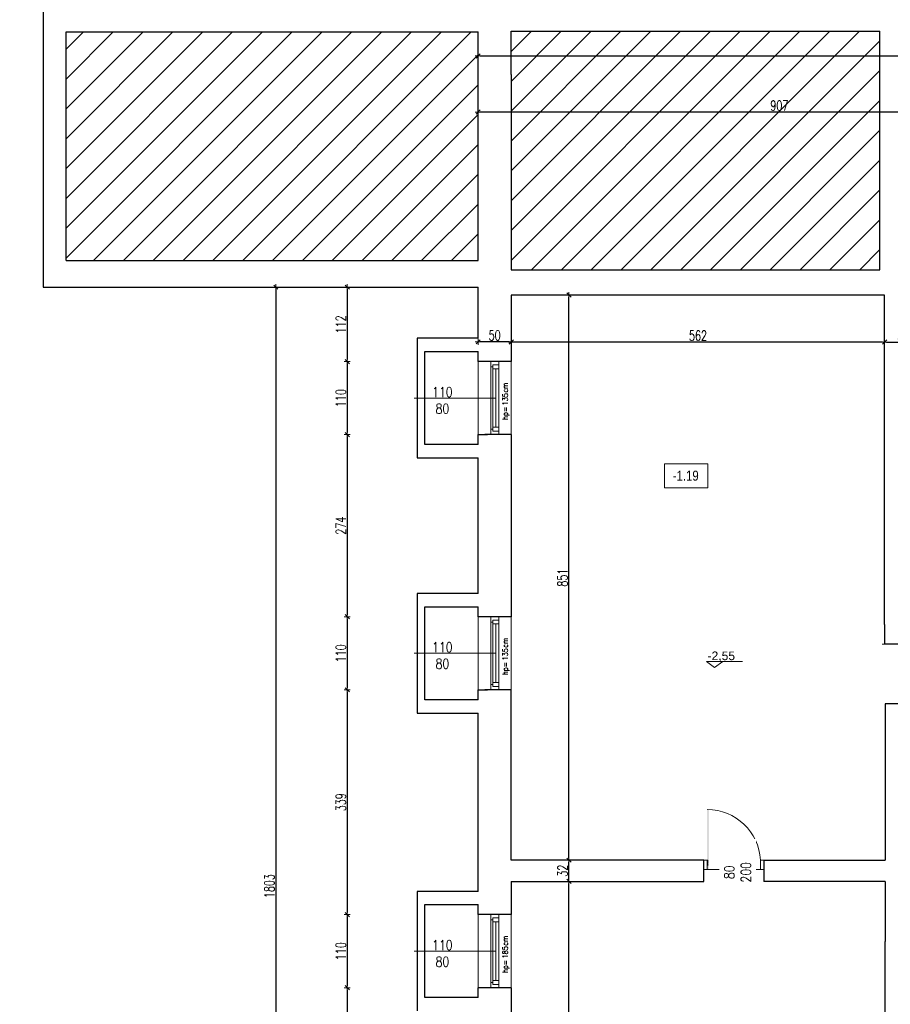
# Model space of a CAD drawing. Header units: millimetres. Extents: x 0 to 111311, y -48878 to -25280.
# Tile 44 of 244: x 65889 to 67200, y -31567 to -30085. Entities that reach past the tile are written whole.
import ezdxf

# ---------------------------------------------------------------- set-up
doc = ezdxf.new("R2010")
doc.units = ezdxf.units.MM
doc.linetypes.add('STRICHPUNKT', pattern=[0.5, 0.35, -0.05, 0.05, -0.05])
doc.layers.get('Defpoints').update_dxf_attribs({"color": 30})
for name, color, linetype, lineweight in [('J 0.15', 40, 'Continuous', 15), ('J opisy', 7, 'Continuous', 9), ('J stolarka_okna', 144, 'Continuous', 0), ('J wymiary', 1, 'Continuous', 9), ('OPIS', 7, 'Continuous', 5), ('sciany', 252, 'Continuous', 30)]:
    doc.layers.add(name, color=color, linetype=linetype, lineweight=lineweight)
doc.styles.add('ADESK2', font='simplex', dxfattribs={"width": 0.7})
doc.styles.add('MtXpl_simplex_shx', font='simplex.shx')
doc.styles.get("Standard").update_dxf_attribs({"font": 'arial.ttf'})
doc.dimstyles.new('1-100', dxfattribs={"dimscale": 1.5, "dimtxt": 10, "dimasz": 2, "dimexe": 1, "dimexo": 1, "dimgap": 1.5, "dimtad": 1, "dimdec": 0, "dimrnd": 0.5, "dimdsep": 46, "dimtxsty": 'ADESK2', "dimblk": 'wymiar', "dimcen": -1, "dimdle": 5, "dimse1": 1, "dimse2": 1, "dimclrd": 256, "dimclre": 256, "dimclrt": 256, "dimadec": 0, "dimazin": 0, "dimtfac": 1, "dimtdec": 0, "dimtix": 1, "dimtmove": 0, "dimatfit": 3, "dimfxl": 20, "dimfxlon": 1, "dimtolj": 1, "dimtzin": 0, "dimarcsym": 0})

# ---------------------------------------------------------------- blocks, each defined once
blk = doc.blocks.new('wymiar')
for p, q in [((1.5, 0), (-1.5, 0)), ((1.06, 1.06), (-1.06, -1.06)), ((0, 1.5), (0, -1.5))]:
    blk.add_line(p, q)
blk = doc.blocks.new('*D1636')
at = {"layer": 'Defpoints', "color": 0, "ltscale": 4}
for p in [(91955.5, -30760.6), (0, -30978.1), (91914.8, -30978.1)]:
    blk.add_point(p, dxfattribs=at)
at = {"layer": 'J wymiary', "lineweight": -2}
blk.add_line((91914.8, -30763.6), (91914.8, -30975.1), dxfattribs=at)
at = {"layer": 'J wymiary', "lineweight": -2, "ltscale": 4, "xscale": 3, "yscale": 3, "zscale": 3}
for p, rotation in [((91914.8, -30760.6), 90), ((91914.8, -30978.1), 270)]:
    blk.add_blockref('wymiar', p, dxfattribs=dict(at, rotation=rotation))
at = {"layer": 'J wymiary', "ltscale": 4, "insert": (91905.1, -30869.4), "char_height": 15, "attachment_point": 5, "rotation": 90, "style": 'ADESK2'}
blk.add_mtext('\\A1;218', dxfattribs=at)
blk = doc.blocks.new('*D2999')
at = {"layer": 'Defpoints', "color": 0, "ltscale": 4}
for p in [(66629.6, -31381.7), (66716.4, -31381.7), (66629.6, -32238.7)]:
    blk.add_point(p, dxfattribs=at)
at = {"layer": 'J wymiary', "lineweight": -2}
blk.add_line((66716.4, -32235.7), (66716.4, -31384.7), dxfattribs=at)
at = {"layer": 'J wymiary', "lineweight": -2, "ltscale": 4, "xscale": 3, "yscale": 3, "zscale": 3}
for p, rotation in [((66716.4, -31381.7), 90), ((66716.4, -32238.7), 270)]:
    blk.add_blockref('wymiar', p, dxfattribs=dict(at, rotation=rotation))
at = {"layer": 'J wymiary', "ltscale": 4, "insert": (66706.7, -31810.2), "char_height": 15, "attachment_point": 5, "rotation": 90, "style": 'ADESK2'}
blk.add_mtext('\\A1;857', dxfattribs=at)
blk = doc.blocks.new('*D3000')
at = {"layer": 'Defpoints', "color": 0, "ltscale": 4}
for p in [(66716.4, -31349.7), (66716.4, -31349.7), (66716.4, -31381.7)]:
    blk.add_point(p, dxfattribs=at)
at = {"layer": 'J wymiary', "lineweight": -2}
blk.add_line((66716.4, -31378.7), (66716.4, -31352.7), dxfattribs=at)
at = {"layer": 'J wymiary', "lineweight": -2, "ltscale": 4, "xscale": 3, "yscale": 3, "zscale": 3}
for p, rotation in [((66716.4, -31349.7), 90), ((66716.4, -31381.7), 270)]:
    blk.add_blockref('wymiar', p, dxfattribs=dict(at, rotation=rotation))
at = {"layer": 'J wymiary', "ltscale": 4, "insert": (66706.7, -31365.7), "char_height": 15, "attachment_point": 5, "rotation": 90, "style": 'ADESK2'}
blk.add_mtext('\\A1;32', dxfattribs=at)
blk = doc.blocks.new('*D3001')
at = {"layer": 'Defpoints', "color": 0, "ltscale": 4}
for p in [(66716.4, -30499.3), (66716.4, -30499.3), (66716.4, -31349.7)]:
    blk.add_point(p, dxfattribs=at)
at = {"layer": 'J wymiary', "lineweight": -2}
blk.add_line((66716.4, -31346.7), (66716.4, -30502.3), dxfattribs=at)
at = {"layer": 'J wymiary', "lineweight": -2, "ltscale": 4, "xscale": 3, "yscale": 3, "zscale": 3}
for p, rotation in [((66716.4, -30499.3), 90), ((66716.4, -31349.7), 270)]:
    blk.add_blockref('wymiar', p, dxfattribs=dict(at, rotation=rotation))
at = {"layer": 'J wymiary', "ltscale": 4, "insert": (66706.7, -30924.5), "char_height": 15, "attachment_point": 5, "rotation": 90, "style": 'ADESK2'}
blk.add_mtext('\\A1;851', dxfattribs=at)
blk = doc.blocks.new('*D3019')
at = {"layer": 'Defpoints', "color": 0, "ltscale": 4}
for p in [(66629.6, -30514.7), (67191.6, -30514.7), (66629.6, -30570)]:
    blk.add_point(p, dxfattribs=at)
at = {"layer": 'J wymiary', "lineweight": -2}
blk.add_line((67188.6, -30570), (66632.6, -30570), dxfattribs=at)
at = {"layer": 'J wymiary', "lineweight": -2, "ltscale": 4, "xscale": 3, "yscale": 3, "zscale": 3, "rotation": 180}
blk.add_blockref('wymiar', (66629.6, -30570), dxfattribs=at)
at = {"layer": 'J wymiary', "lineweight": -2, "ltscale": 4, "xscale": 3, "yscale": 3, "zscale": 3}
blk.add_blockref('wymiar', (67191.6, -30570), dxfattribs=at)
at = {"layer": 'J wymiary', "ltscale": 4, "insert": (66910.6, -30560.3), "char_height": 15, "attachment_point": 5, "style": 'ADESK2'}
blk.add_mtext('\\A1;562', dxfattribs=at)
blk = doc.blocks.new('*D3020')
at = {"layer": 'Defpoints', "color": 0, "ltscale": 4}
for p in [(67191.6, -30570), (67247.6, -30570), (67247.6, -30570)]:
    blk.add_point(p, dxfattribs=at)
at = {"layer": 'J wymiary', "lineweight": -2}
blk.add_line((67194.6, -30570), (67244.6, -30570), dxfattribs=at)
at = {"layer": 'J wymiary', "lineweight": -2, "ltscale": 4, "xscale": 3, "yscale": 3, "zscale": 3, "rotation": 180}
blk.add_blockref('wymiar', (67191.6, -30570), dxfattribs=at)
at = {"layer": 'J wymiary', "lineweight": -2, "ltscale": 4, "xscale": 3, "yscale": 3, "zscale": 3}
blk.add_blockref('wymiar', (67247.6, -30570), dxfattribs=at)
at = {"layer": 'J wymiary', "ltscale": 4, "insert": (67219.6, -30560.3), "char_height": 15, "attachment_point": 5, "style": 'ADESK2'}
blk.add_mtext('\\A1;56', dxfattribs=at)
blk = doc.blocks.new('*D3070')
at = {"layer": 'Defpoints', "color": 0, "ltscale": 4}
for p in [(66579.6, -30569.6), (66579.6, -30570), (66629.6, -30570)]:
    blk.add_point(p, dxfattribs=at)
at = {"layer": 'J wymiary', "lineweight": -2}
blk.add_line((66626.6, -30569.6), (66582.6, -30569.6), dxfattribs=at)
at = {"layer": 'J wymiary', "lineweight": -2, "ltscale": 4, "xscale": 3, "yscale": 3, "zscale": 3, "rotation": 180}
blk.add_blockref('wymiar', (66579.6, -30569.6), dxfattribs=at)
at = {"layer": 'J wymiary', "lineweight": -2, "ltscale": 4, "xscale": 3, "yscale": 3, "zscale": 3}
blk.add_blockref('wymiar', (66629.6, -30569.6), dxfattribs=at)
at = {"layer": 'J wymiary', "ltscale": 4, "insert": (66604.6, -30559.9), "char_height": 15, "attachment_point": 5, "style": 'ADESK2'}
blk.add_mtext('\\A1;50', dxfattribs=at)
blk = doc.blocks.new('*D3225')
at = {"layer": 'Defpoints', "color": 0, "ltscale": 4}
for p in [(66579.6, -30223.8), (67486.6, -30487), (66579.6, -30511.1)]:
    blk.add_point(p, dxfattribs=at)
at = {"layer": 'J wymiary', "lineweight": -2}
blk.add_line((67483.6, -30223.8), (66582.6, -30223.8), dxfattribs=at)
at = {"layer": 'J wymiary', "lineweight": -2, "ltscale": 4, "xscale": 3, "yscale": 3, "zscale": 3, "rotation": 180}
blk.add_blockref('wymiar', (66579.6, -30223.8), dxfattribs=at)
at = {"layer": 'J wymiary', "lineweight": -2, "ltscale": 4, "xscale": 3, "yscale": 3, "zscale": 3}
blk.add_blockref('wymiar', (67486.6, -30223.8), dxfattribs=at)
at = {"layer": 'J wymiary', "ltscale": 4, "insert": (67033.1, -30214), "char_height": 15, "attachment_point": 5, "style": 'ADESK2'}
blk.add_mtext('\\A1;907', dxfattribs=at)
blk = doc.blocks.new('*D3226')
at = {"layer": 'Defpoints', "color": 0, "ltscale": 4}
for p in [(71286.6, -30139.3), (66579.6, -30487.3), (71286.6, -30517.3)]:
    blk.add_point(p, dxfattribs=at)
at = {"layer": 'J wymiary', "lineweight": -2}
blk.add_line((66582.6, -30139.3), (71283.6, -30139.3), dxfattribs=at)
at = {"layer": 'J wymiary', "lineweight": -2, "ltscale": 4, "xscale": 3, "yscale": 3, "zscale": 3, "rotation": 180}
blk.add_blockref('wymiar', (66579.6, -30139.3), dxfattribs=at)
at = {"layer": 'J wymiary', "lineweight": -2, "ltscale": 4, "xscale": 3, "yscale": 3, "zscale": 3}
blk.add_blockref('wymiar', (71286.6, -30139.3), dxfattribs=at)
at = {"layer": 'J wymiary', "ltscale": 4, "insert": (68933.1, -30129.5), "char_height": 15, "attachment_point": 5, "style": 'ADESK2'}
blk.add_mtext('\\A1;4707', dxfattribs=at)
blk = doc.blocks.new('*D3227')
at = {"layer": 'Defpoints', "color": 0, "ltscale": 4}
for p in [(66579.6, -30487.3), (66382.6, -30599.3), (66579.6, -30599.3)]:
    blk.add_point(p, dxfattribs=at)
at = {"layer": 'J wymiary', "lineweight": -2}
blk.add_line((66382.6, -30490.3), (66382.6, -30596.3), dxfattribs=at)
at = {"layer": 'J wymiary', "lineweight": -2, "ltscale": 4, "xscale": 3, "yscale": 3, "zscale": 3}
for p, rotation in [((66382.6, -30487.3), 90), ((66382.6, -30599.3), 270)]:
    blk.add_blockref('wymiar', p, dxfattribs=dict(at, rotation=rotation))
at = {"layer": 'J wymiary', "ltscale": 4, "insert": (66372.9, -30543.3), "char_height": 15, "attachment_point": 5, "rotation": 90, "style": 'ADESK2'}
blk.add_mtext('\\A1;112', dxfattribs=at)
blk = doc.blocks.new('*D3228')
at = {"layer": 'Defpoints', "color": 0, "ltscale": 4}
for p in [(66579.6, -30599.3), (66382.6, -30709.3), (66589.6, -30709.3)]:
    blk.add_point(p, dxfattribs=at)
at = {"layer": 'J wymiary', "lineweight": -2}
blk.add_line((66382.6, -30602.3), (66382.6, -30706.3), dxfattribs=at)
at = {"layer": 'J wymiary', "lineweight": -2, "ltscale": 4, "xscale": 3, "yscale": 3, "zscale": 3}
for p, rotation in [((66382.6, -30599.3), 90), ((66382.6, -30709.3), 270)]:
    blk.add_blockref('wymiar', p, dxfattribs=dict(at, rotation=rotation))
at = {"layer": 'J wymiary', "ltscale": 4, "insert": (66372.9, -30654.3), "char_height": 15, "attachment_point": 5, "rotation": 90, "style": 'ADESK2'}
blk.add_mtext('\\A1;110', dxfattribs=at)
blk = doc.blocks.new('*D3229')
at = {"layer": 'Defpoints', "color": 0, "ltscale": 4}
for p in [(66589.6, -30709.3), (66382.6, -30983.3), (66591.7, -30983.3)]:
    blk.add_point(p, dxfattribs=at)
at = {"layer": 'J wymiary', "lineweight": -2}
blk.add_line((66382.6, -30712.3), (66382.6, -30980.3), dxfattribs=at)
at = {"layer": 'J wymiary', "lineweight": -2, "ltscale": 4, "xscale": 3, "yscale": 3, "zscale": 3}
for p, rotation in [((66382.6, -30709.3), 90), ((66382.6, -30983.3), 270)]:
    blk.add_blockref('wymiar', p, dxfattribs=dict(at, rotation=rotation))
at = {"layer": 'J wymiary', "ltscale": 4, "insert": (66372.9, -30846.3), "char_height": 15, "attachment_point": 5, "rotation": 90, "style": 'ADESK2'}
blk.add_mtext('\\A1;274', dxfattribs=at)
blk = doc.blocks.new('*D3230')
at = {"layer": 'Defpoints', "color": 0, "ltscale": 4}
for p in [(66591.7, -30983.3), (66382.6, -31093.3), (66591.1, -31093.3)]:
    blk.add_point(p, dxfattribs=at)
at = {"layer": 'J wymiary', "lineweight": -2}
blk.add_line((66382.6, -30986.3), (66382.6, -31090.3), dxfattribs=at)
at = {"layer": 'J wymiary', "lineweight": -2, "ltscale": 4, "xscale": 3, "yscale": 3, "zscale": 3}
for p, rotation in [((66382.6, -30983.3), 90), ((66382.6, -31093.3), 270)]:
    blk.add_blockref('wymiar', p, dxfattribs=dict(at, rotation=rotation))
at = {"layer": 'J wymiary', "ltscale": 4, "insert": (66372.9, -31038.3), "char_height": 15, "attachment_point": 5, "rotation": 90, "style": 'ADESK2'}
blk.add_mtext('\\A1;110', dxfattribs=at)
blk = doc.blocks.new('*D3231')
at = {"layer": 'Defpoints', "color": 0, "ltscale": 4}
for p in [(66591.1, -31093.3), (66382.6, -31431.7), (66594.4, -31431.7)]:
    blk.add_point(p, dxfattribs=at)
at = {"layer": 'J wymiary', "lineweight": -2}
blk.add_line((66382.6, -31096.3), (66382.6, -31428.7), dxfattribs=at)
at = {"layer": 'J wymiary', "lineweight": -2, "ltscale": 4, "xscale": 3, "yscale": 3, "zscale": 3}
for p, rotation in [((66382.6, -31093.3), 90), ((66382.6, -31431.7), 270)]:
    blk.add_blockref('wymiar', p, dxfattribs=dict(at, rotation=rotation))
at = {"layer": 'J wymiary', "ltscale": 4, "insert": (66372.9, -31262.5), "char_height": 15, "attachment_point": 5, "rotation": 90, "style": 'ADESK2'}
blk.add_mtext('\\A1;339', dxfattribs=at)
blk = doc.blocks.new('*D3232')
at = {"layer": 'Defpoints', "color": 0, "ltscale": 4}
for p in [(66594.4, -31431.7), (66382.6, -31541.7), (66586.5, -31541.7)]:
    blk.add_point(p, dxfattribs=at)
at = {"layer": 'J wymiary', "lineweight": -2}
blk.add_line((66382.6, -31434.7), (66382.6, -31538.7), dxfattribs=at)
at = {"layer": 'J wymiary', "lineweight": -2, "ltscale": 4, "xscale": 3, "yscale": 3, "zscale": 3}
for p, rotation in [((66382.6, -31431.7), 90), ((66382.6, -31541.7), 270)]:
    blk.add_blockref('wymiar', p, dxfattribs=dict(at, rotation=rotation))
at = {"layer": 'J wymiary', "ltscale": 4, "insert": (66372.9, -31486.7), "char_height": 15, "attachment_point": 5, "rotation": 90, "style": 'ADESK2'}
blk.add_mtext('\\A1;110', dxfattribs=at)
blk = doc.blocks.new('*D3233')
at = {"layer": 'Defpoints', "color": 0, "ltscale": 4}
for p in [(66586.5, -31541.7), (66382.6, -31861.7), (66592.4, -31861.7)]:
    blk.add_point(p, dxfattribs=at)
at = {"layer": 'J wymiary', "lineweight": -2}
blk.add_line((66382.6, -31544.7), (66382.6, -31858.7), dxfattribs=at)
at = {"layer": 'J wymiary', "lineweight": -2, "ltscale": 4, "xscale": 3, "yscale": 3, "zscale": 3}
for p, rotation in [((66382.6, -31541.7), 90), ((66382.6, -31861.7), 270)]:
    blk.add_blockref('wymiar', p, dxfattribs=dict(at, rotation=rotation))
at = {"layer": 'J wymiary', "ltscale": 4, "insert": (66372.9, -31701.7), "char_height": 15, "attachment_point": 5, "rotation": 90, "style": 'ADESK2'}
blk.add_mtext('\\A1;320', dxfattribs=at)
blk = doc.blocks.new('*D3236')
at = {"layer": 'Defpoints', "color": 0, "ltscale": 4}
for p in [(66579.6, -30487.3), (66275.1, -32290.3), (66579.6, -32290.3)]:
    blk.add_point(p, dxfattribs=at)
at = {"layer": 'J wymiary', "lineweight": -2}
blk.add_line((66275.1, -30490.3), (66275.1, -32287.3), dxfattribs=at)
at = {"layer": 'J wymiary', "lineweight": -2, "ltscale": 4, "xscale": 3, "yscale": 3, "zscale": 3}
for p, rotation in [((66275.1, -30487.3), 90), ((66275.1, -32290.3), 270)]:
    blk.add_blockref('wymiar', p, dxfattribs=dict(at, rotation=rotation))
at = {"layer": 'J wymiary', "ltscale": 4, "insert": (66265.4, -31388.8), "char_height": 15, "attachment_point": 5, "rotation": 90, "style": 'ADESK2'}
blk.add_mtext('\\A1;1803', dxfattribs=at)
blk = doc.blocks.new('A$C518426B5')
at = {"layer": 'OPIS', "color": 251}
for p, q in [((0, 8.8), (54.2, 8.8)), ((0, 8.8), (11.9, 0)), ((11.9, 0), (24.5, 8.8))]:
    blk.add_line(p, q, dxfattribs=at)

msp = doc.modelspace()

# ---------------------------------------------------------------- hatches: boundary and pattern name
at = {"layer": 'OPIS', "ltscale": 4}
h = msp.add_hatch(dxfattribs=at)
h.set_pattern_fill('ANSI31', color=256, scale=10)
h.paths.add_polyline_path([(66629.586, -27499.284), (66629.586, -29271.284), (67025.586, -29271.284), (67515.586, -29271.284), (67515.586, -27499.284)])
h.paths.add_polyline_path([(65959.586, -27499.284), (65959.586, -29479.284), (66579.586, -29479.284), (66579.586, -27499.284)])
h.paths.add_polyline_path([(66629.586, -29321.284), (66629.586, -29482.387), (66629.586, -29756.284), (66629.586, -30067.284), (67184.586, -30067.284), (67184.586, -29321.284)])
h.paths.add_polyline_path([(65959.586, -29504.284), (65959.586, -30067.284), (66579.586, -30067.284), (66579.586, -29504.284)])
h.paths.add_polyline_path([(65959.586, -30447.284), (65959.586, -30103.284), (66579.586, -30103.284), (66579.586, -30167.284), (66579.586, -30447.284)])
h.paths.add_polyline_path([(67231.586, -29321.284), (67231.586, -30067.284), (67515.586, -30067.284), (67515.586, -29321.284)])
h.paths.add_polyline_path([(66629.586, -30167.284), (66629.586, -30461.284), (66815.683, -30461.284), (67184.586, -30461.284), (67184.586, -30102.284), (66815.586, -30102.284), (66629.586, -30102.284)])
h.paths.add_polyline_path([(67231.586, -30102.284), (67231.586, -30503.284), (67448.586, -30503.284), (67448.586, -30102.28), (67292.586, -30102.284)])

# ---------------------------------------------------------------- linework, layer by layer
at = {"layer": 'J 0.15', "lineweight": 5}
msp.add_line((67188.02, -31024.674), (67191.586, -31024.674), dxfattribs=at)
at = {"layer": 'J opisy', "linetype": 'Continuous', "lineweight": 9}
for p, q in [((66606.086, -30654.284), (66483.086, -30654.284)), ((66606.086, -31038.284), (66483.086, -31038.284)), ((66606.086, -31486.674), (66483.086, -31486.674))]:
    msp.add_line(p, q, dxfattribs=at)
at = {"layer": 'J opisy'}
msp.add_line((66966.014, -31393.34), (66966.014, -31343.34), dxfattribs=at)
at = {"layer": 'J stolarka_okna', "linetype": 'Continuous', "lineweight": 9}
for p, q in [((66579.586, -30599.284), (66579.586, -30709.284)), ((66610.586, -30599.284), (66598.586, -30599.284)), ((66598.586, -30709.284), (66598.586, -30599.284)), ((66610.586, -30709.284), (66610.586, -30599.284)), ((66629.586, -30709.284), (66629.586, -30599.284)), ((66601.586, -30607.284), (66598.586, -30607.284)), ((66610.586, -30604.284), (66601.586, -30604.284)), ((66601.586, -30610.284), (66601.586, -30604.284)), ((66610.586, -30610.284), (66601.586, -30610.284)), ((66601.586, -30698.284), (66601.586, -30610.284)), ((66606.086, -30698.284), (66606.086, -30610.284)), ((66610.586, -30610.284), (66610.586, -30604.284)), ((66601.586, -30701.284), (66598.586, -30701.284)), ((66610.586, -30698.284), (66601.586, -30698.284)), ((66601.586, -30704.284), (66601.586, -30698.284)), ((66610.586, -30704.284), (66601.586, -30704.284)), ((66610.586, -30704.284), (66610.586, -30698.284)), ((66610.586, -30709.284), (66598.586, -30709.284)), ((66579.586, -30983.284), (66579.586, -31093.284)), ((66610.586, -30983.284), (66598.586, -30983.284)), ((66598.586, -31093.284), (66598.586, -30983.284)), ((66610.586, -31093.284), (66610.586, -30983.284)), ((66629.586, -30983.284), (66629.586, -31093.284)), ((66601.586, -30991.284), (66598.586, -30991.284)), ((66610.586, -30988.284), (66601.586, -30988.284)), ((66601.586, -30994.284), (66601.586, -30988.284)), ((66610.586, -30994.284), (66601.586, -30994.284)), ((66601.586, -31082.284), (66601.586, -30994.284)), ((66606.086, -31082.284), (66606.086, -30994.284)), ((66610.586, -30994.284), (66610.586, -30988.284)), ((66601.586, -31085.284), (66598.586, -31085.284)), ((66610.586, -31082.284), (66601.586, -31082.284)), ((66601.586, -31088.284), (66601.586, -31082.284)), ((66610.586, -31088.284), (66601.586, -31088.284)), ((66610.586, -31088.284), (66610.586, -31082.284)), ((66610.586, -31093.284), (66598.586, -31093.284)), ((66579.586, -31430.284), (66579.586, -31541.674)), ((66610.586, -31431.674), (66598.586, -31431.674)), ((66598.586, -31541.674), (66598.586, -31431.674)), ((66601.586, -31439.674), (66598.586, -31439.674)), ((66610.586, -31436.674), (66601.586, -31436.674)), ((66601.586, -31442.674), (66601.586, -31436.674)), ((66610.586, -31442.674), (66601.586, -31442.674)), ((66601.586, -31530.674), (66601.586, -31442.674)), ((66606.086, -31530.674), (66606.086, -31442.674)), ((66610.586, -31541.674), (66610.586, -31431.674)), ((66610.586, -31442.674), (66610.586, -31436.674)), ((66629.586, -31541.674), (66629.586, -31431.674)), ((66601.586, -31533.674), (66598.586, -31533.674)), ((66610.586, -31530.674), (66601.586, -31530.674)), ((66601.586, -31536.674), (66601.586, -31530.674)), ((66610.586, -31536.674), (66610.586, -31530.674)), ((66610.586, -31541.674), (66598.586, -31541.674)), ((66610.586, -31536.674), (66601.586, -31536.674))]:
    msp.add_line(p, q, dxfattribs=at)
at = {"layer": 'J stolarka_okna'}
for p, q in [((66919.586, -31363.674), (66919.586, -31349.674)), ((66925.537, -31349.674), (66919.586, -31349.674)), ((66924.586, -31357.674), (66924.586, -31349.674)), ((67004.586, -31363.674), (67004.586, -31349.674)), ((67009.586, -31349.674), (67004.586, -31349.674)), ((67009.586, -31363.674), (67009.586, -31349.674)), ((66919.586, -31363.674), (66924.586, -31363.674)), ((66924.586, -31363.674), (66924.586, -31357.674)), ((66924.586, -31363.674), (67004.586, -31363.674)), ((67004.586, -31363.674), (67009.586, -31363.674))]:
    msp.add_line(p, q, dxfattribs=at)
msp.add_arc((66924.69, -31353.67), 79.996, 2.863242, 90, dxfattribs=at)
msp.add_solid([(66926.815, -31273.674), (66924.69, -31273.674), (66926.815, -31363.674), (66924.815, -31363.674)], dxfattribs=at)
at = {"layer": 'OPIS'}
msp.add_lwpolyline([(66925.292, -30789.283), (66860.038, -30789.283), (66860.038, -30753.31), (66925.292, -30753.31)], close=True, dxfattribs=at)
at = {"layer": 'sciany'}
for p, q in [((65924.586, -28869.284), (65924.586, -30326.784)), ((65959.586, -30103.284), (66579.586, -30103.284)), ((65959.586, -30447.284), (65959.586, -30103.284)), ((66579.586, -30167.284), (66579.586, -30103.284)), ((66629.586, -30167.284), (66629.586, -30102.284)), ((66629.586, -30102.284), (66815.632, -30102.284)), ((66629.586, -30102.284), (66815.586, -30102.284)), ((66815.586, -30102.284), (67184.586, -30102.284)), ((67184.586, -30461.284), (67184.586, -30102.284)), ((66579.586, -30447.284), (66579.586, -30167.284)), ((66629.586, -30167.284), (66629.586, -30461.284)), ((66629.586, -30167.284), (66629.586, -30461.284)), ((65924.586, -30326.784), (65924.586, -30467.528)), ((65924.586, -30447.284), (65924.586, -30487.284)), ((65959.586, -30447.284), (66579.586, -30447.284)), ((66629.586, -30461.284), (66815.683, -30461.284)), ((66815.683, -30461.284), (67184.586, -30461.284)), ((67184.586, -30461.284), (67184.586, -30453.284)), ((65924.586, -30487.284), (66445.552, -30487.284)), ((66445.552, -30487.284), (66579.586, -30487.284)), ((66579.586, -30564.284), (66579.586, -30487.284)), ((67191.586, -30499.284), (66629.586, -30499.284)), ((66629.586, -30499.284), (66629.586, -30599.284)), ((67191.586, -30732.284), (67191.586, -30499.284)), ((66499.586, -30564.284), (66487.586, -30564.284)), ((66487.586, -30564.284), (66487.586, -30724.284)), ((66579.586, -30564.284), (66499.586, -30564.284)), ((66499.586, -30724.284), (66499.586, -30584.284)), ((66499.586, -30584.284), (66579.586, -30584.284)), ((66579.586, -30599.284), (66579.586, -30584.284)), ((66629.586, -30599.284), (66579.586, -30599.284)), ((66617.586, -30599.284), (66579.586, -30599.284)), ((66579.586, -30709.284), (66593.586, -30709.284)), ((66579.586, -30724.284), (66579.586, -30709.284)), ((66629.586, -30709.284), (66589.586, -30709.284)), ((66598.586, -30709.284), (66593.586, -30709.284)), ((66629.586, -30709.284), (66629.586, -30983.284)), ((66487.586, -30724.284), (66487.586, -30744.284)), ((66579.586, -30724.284), (66499.586, -30724.284)), ((67191.586, -30971.284), (67191.586, -30732.284)), ((66487.586, -30744.284), (66579.586, -30744.284)), ((66579.586, -30948.284), (66579.586, -30744.284)), ((66499.586, -30948.284), (66487.586, -30948.284)), ((66487.586, -30948.284), (66487.586, -31108.284)), ((66579.586, -30948.284), (66499.586, -30948.284)), ((66499.586, -31108.284), (66499.586, -30968.284)), ((66499.586, -30968.284), (66579.586, -30968.284)), ((66579.586, -30983.284), (66579.586, -30968.284)), ((67191.586, -30995.284), (67191.586, -30971.284)), ((66629.586, -30983.284), (66579.586, -30983.284)), ((66617.586, -30983.284), (66579.586, -30983.284)), ((67191.586, -30995.284), (67191.586, -31024.674)), ((67219.586, -31024.674), (67191.586, -31024.674)), ((66579.586, -31093.284), (66593.586, -31093.284)), ((66579.586, -31108.284), (66579.586, -31093.284)), ((66629.586, -31093.284), (66589.586, -31093.284)), ((66598.586, -31093.284), (66593.586, -31093.284)), ((66629.586, -31349.674), (66629.586, -31093.284)), ((66487.586, -31108.284), (66487.586, -31128.284)), ((66579.586, -31108.284), (66499.586, -31108.284)), ((67192.586, -31114.674), (67192.586, -31158.284)), ((67410.586, -31114.674), (67192.586, -31114.674)), ((66487.586, -31128.284), (66579.586, -31128.284)), ((66579.586, -31396.674), (66579.586, -31128.284)), ((67192.586, -31158.284), (67192.586, -31349.674)), ((66629.586, -31349.674), (66629.586, -31309.284)), ((66919.586, -31349.674), (66629.586, -31349.674)), ((66919.586, -31381.674), (66919.586, -31349.674)), ((67009.586, -31349.674), (67192.586, -31349.674)), ((67009.586, -31349.674), (67009.586, -31381.674)), ((66629.586, -31381.674), (66919.586, -31381.674)), ((66629.586, -31381.674), (66629.586, -31431.674)), ((67192.586, -31381.674), (67009.586, -31381.674)), ((67192.586, -31381.674), (67192.586, -31472.284)), ((66499.586, -31396.674), (66487.586, -31396.674)), ((66487.586, -31396.674), (66487.586, -31556.674)), ((66579.586, -31396.674), (66499.586, -31396.674)), ((66499.586, -31556.674), (66499.586, -31416.674)), ((66499.586, -31416.674), (66579.586, -31416.674)), ((66579.586, -31431.674), (66579.586, -31416.674)), ((66579.586, -31431.674), (66579.586, -31430.284)), ((66629.586, -31431.674), (66579.586, -31431.674)), ((67192.586, -32238.674), (67192.586, -31472.284)), ((66579.586, -31556.674), (66579.586, -31541.674)), ((66629.586, -31541.674), (66579.586, -31541.674)), ((66629.586, -31541.674), (66629.586, -31861.674)), ((66487.586, -31556.674), (66487.586, -31576.674)), ((66579.586, -31556.674), (66499.586, -31556.674))]:
    msp.add_line(p, q, dxfattribs=at)
at = {"layer": 'sciany', "linetype": 'STRICHPUNKT'}
msp.add_line((66925.537, -31357.674), (66925.537, -31349.674), dxfattribs=at)

# ---------------------------------------------------------------- block references
msp.add_blockref('A$C518426B5', (66923.449, -31059.546))

# ---------------------------------------------------------------- texts
at = {"insert": (66925.073, -31035.698), "char_height": 13, "width": 192.1242, "attachment_point": 1}
msp.add_mtext('-2,55', dxfattribs=at)
at = {"layer": 'J opisy', "style": 'MtXpl_simplex_shx', "width": 0.9}
for s, p in [('cm', (66624.384, -30646.03)), ('135', (66624.384, -30665.23)), ('hp=', (66624.384, -30687.173)), ('cm', (66624.384, -31030.03)), ('135', (66624.384, -31049.23)), ('hp=', (66624.384, -31071.173)), ('cm', (66624.384, -31478.421)), ('185', (66624.384, -31497.621)), ('hp=', (66624.384, -31519.564))]:
    msp.add_text(s, height=8, rotation=90, dxfattribs=at).set_placement(p)
at = {"layer": 'J opisy', "char_height": 15, "width": 30.20626, "attachment_point": 5, "line_spacing_factor": 0.771429}
for insert in [(66525.874, -30657.714), (66525.874, -31041.714), (66525.874, -31490.105)]:
    msp.add_mtext('\\pxsm1;{\\Fsimplex|c238;\\W0.8;110\\Fsimplex|c0;\\P\\Fsimplex|c238;80}', dxfattribs=dict(at, insert=insert))
at = {"layer": 'J opisy', "insert": (67229.787, -31074.006), "char_height": 15, "width": 85.22639, "attachment_point": 5, "rotation": 0.004545, "line_spacing_factor": 0.771429, "bg_fill": 2}
msp.add_mtext('\\pxsm1;{\\Fsimplex.shx|c238;\\W0.8;80\\P200}', dxfattribs=at)
at = {"layer": 'OPIS', "insert": (66892.163, -30771.183), "char_height": 15, "width": 48.75, "attachment_point": 5, "line_spacing_factor": 0.857143}
msp.add_mtext('{\\fArial Narrow|b0|i0|c238|p34;-1.19}', dxfattribs=at)

# ---------------------------------------------------------------- dimensions: what is measured, and where the dimension line sits
at = {"layer": 'J wymiary'}
for base, p1, p2, picture, middle in [((71286.586, -30139.275), (66579.586, -30487.284), (71286.586, -30517.284), '*D3226', (68933.086, -30129.525)), ((66579.586, -30223.798), (67486.586, -30487.037), (66579.586, -30511.079), '*D3225', (67033.086, -30214.048))]:
    dim = msp.add_linear_dim(base=base, p1=p1, p2=p2, dimstyle='1-100', override={"dimblk": 'wymiar'}, dxfattribs=at)
    dim.commit()
    dim.dimension.update_dxf_attribs({"geometry": picture, "text_midpoint": middle})
for base, p1, p2, picture, middle in [((66275.148, -32290.284), (66579.586, -30487.284), (66579.586, -32290.284), '*D3236', (66265.398, -31388.784)), ((66382.626, -30599.284), (66579.586, -30487.284), (66579.586, -30599.284), '*D3227', (66372.876, -30543.284)), ((66382.626, -30709.284), (66579.586, -30599.284), (66589.586, -30709.284), '*D3228', (66372.876, -30654.284)), ((66382.626, -30983.284), (66589.586, -30709.284), (66591.716, -30983.284), '*D3229', (66372.876, -30846.284)), ((91914.843, -30978.11), (91955.476, -30760.609), (0, -30978.11), '*D1636', (91905.093, -30869.359)), ((66382.626, -31093.284), (66591.716, -30983.284), (66591.055, -31093.284), '*D3230', (66372.876, -31038.284)), ((66382.626, -31431.674), (66591.055, -31093.284), (66594.36, -31431.674), '*D3231', (66372.876, -31262.479)), ((66382.626, -31541.674), (66594.36, -31431.674), (66586.548, -31541.674), '*D3232', (66372.876, -31486.674)), ((66382.626, -31861.674), (66586.548, -31541.674), (66592.395, -31861.674), '*D3233', (66372.876, -31701.674))]:
    dim = msp.add_linear_dim(base=base, p1=p1, p2=p2, angle=90, dimstyle='1-100', override={"dimblk": 'wymiar'}, dxfattribs=at)
    dim.commit()
    dim.dimension.update_dxf_attribs({"geometry": picture, "text_midpoint": middle})
for base, p1, p2, picture, middle in [((66716.414, -30499.284), (66716.414, -31349.674), (66716.414, -30499.284), '*D3001', (66706.664, -30924.479)), ((66716.414, -31349.674), (66716.414, -31381.674), (66716.414, -31349.674), '*D3000', (66706.664, -31365.674)), ((66716.414, -31381.674), (66629.586, -32238.674), (66629.586, -31381.674), '*D2999', (66706.664, -31810.174))]:
    dim = msp.add_linear_dim(base=base, p1=p1, p2=p2, angle=90, dimstyle='1-100', dxfattribs=at)
    dim.commit()
    dim.dimension.update_dxf_attribs({"geometry": picture, "text_midpoint": middle})
for base, p1, p2, picture, middle in [((66629.586, -30570.005), (67191.586, -30514.737), (66629.586, -30514.737), '*D3019', (66910.586, -30560.255)), ((66579.586, -30569.629), (66629.586, -30570.005), (66579.586, -30570.005), '*D3070', (66604.586, -30559.879)), ((67247.586, -30570.005), (67191.586, -30570.005), (67247.586, -30570.005), '*D3020', (67219.586, -30560.255))]:
    dim = msp.add_linear_dim(base=base, p1=p1, p2=p2, dimstyle='1-100', dxfattribs=at)
    dim.commit()
    dim.dimension.update_dxf_attribs({"geometry": picture, "text_midpoint": middle})

# ---------------------------------------------------------------- next in the draw order: texts
at = {"layer": 'J opisy', "insert": (66970.346, -31367.907), "char_height": 15, "width": 85.22639, "attachment_point": 5, "rotation": 90.004545, "line_spacing_factor": 0.771429, "bg_fill": 2}
msp.add_mtext('\\pxsm1;{\\Fsimplex.shx|c238;\\W0.8;80\\P200}', dxfattribs=at)

doc.saveas('drawing.dxf')
